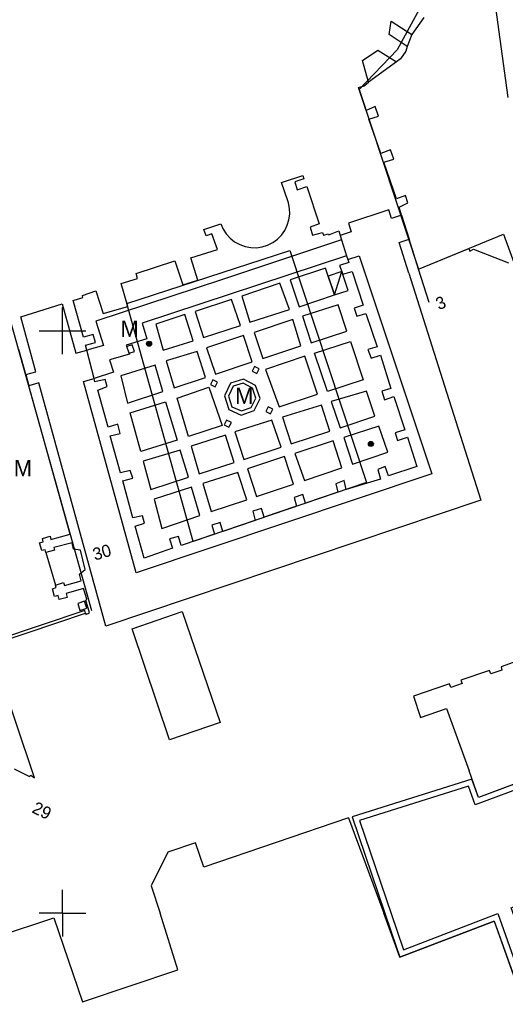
# Model space of a CAD drawing. Header units: millimetres. Extents: x 135944 to 142000, y 454200 to 456692.
# Tile 45 of 185: x 136846 to 136888, y 455792 to 455877. Entities that reach past the tile are written whole.
import ezdxf
from ezdxf.enums import TextEntityAlignment as Align

# ---------------------------------------------------------------- set-up
doc = ezdxf.new("R2010")
doc.units = ezdxf.units.MM
doc.layers.add('TotaalGBKN2013_Bistad', color=251, linetype='Continuous')
doc.layers.add('TotaalGBKN2013X$0$Contouren', color=251, linetype='Continuous')
doc.layers.add('TotaalGBKN2013X$0$PSVPORTS', color=251, linetype='Continuous', plot=False)
doc.styles.add('TotaalGBKN2013X$0$GBKN binnenstad 2009$0$Standard', font='txt')

msp = doc.modelspace()

# ---------------------------------------------------------------- linework, layer by layer
at = {"layer": 'TotaalGBKN2013_Bistad'}
for p, q in [((136885.68, 455888.852), (136888.252, 455870.035)), ((136881.036, 455876.891), (136880.006, 455875.453)), ((136878.047, 455875.434), (136878.24, 455876.586)), ((136878.24, 455876.586), (136880.006, 455875.453)), ((136879.588, 455874.418), (136878.047, 455875.434)), ((136880.006, 455875.453), (136879.588, 455874.418)), ((136875.763, 455873.201), (136877.073, 455874.094)), ((136877.073, 455874.094), (136878.688, 455873.106)), ((136879.588, 455874.418), (136879.474, 455874.006)), ((136879.022, 455873.343), (136878.688, 455873.106)), ((136879.474, 455874.006), (136879.022, 455873.343)), ((136876.282, 455871.361), (136875.763, 455873.201)), ((136878.688, 455873.106), (136876.282, 455871.361)), ((136875.415, 455870.9), (136875.921, 455871.023)), ((136876.068, 455868.932), (136875.415, 455870.9)), ((136875.921, 455871.023), (136876.282, 455871.361)), ((136876.852, 455869.254), (136876.068, 455868.932)), ((136877.134, 455868.44), (136876.852, 455869.254)), ((136876.302, 455868.178), (136877.134, 455868.44)), ((136877.327, 455865.234), (136876.302, 455868.178)), ((136878.157, 455865.535), (136877.327, 455865.234)), ((136878.453, 455864.75), (136878.157, 455865.535)), ((136877.609, 455864.489), (136878.453, 455864.75)), ((136878.681, 455861.337), (136877.609, 455864.489)), ((136868.823, 455862.725), (136870.638, 455863.346)), ((136870.638, 455863.346), (136870.739, 455863.052)), ((136869.383, 455861.089), (136868.823, 455862.725)), ((136870.739, 455863.052), (136869.964, 455862.795)), ((136869.964, 455862.795), (136870.164, 455862.097)), ((136870.164, 455862.097), (136870.978, 455862.388)), ((136870.978, 455862.388), (136872.055, 455859.194)), ((136879.447, 455861.621), (136878.681, 455861.337)), ((136879.651, 455860.98), (136879.447, 455861.621)), ((136869.41, 455860.998), (136869.383, 455861.089)), ((136869.504, 455860.514), (136869.41, 455860.998)), ((136878.899, 455860.623), (136879.651, 455860.98)), ((136879.116, 455859.935), (136878.899, 455860.623)), ((136869.454, 455859.532), (136869.519, 455860.021)), ((136869.519, 455860.021), (136869.504, 455860.514)), ((136878.018, 455860.397), (136874.551, 455859.239)), ((136878.256, 455859.647), (136878.018, 455860.397)), ((136879.116, 455859.935), (136878.256, 455859.647)), ((136879.116, 455859.935), (136879.764, 455857.881)), ((136862.151, 455858.701), (136863.604, 455859.181)), ((136863.604, 455859.181), (136863.803, 455858.73)), ((136869.093, 455858.618), (136869.311, 455859.061)), ((136869.311, 455859.061), (136869.454, 455859.532)), ((136872.055, 455859.194), (136871.281, 455858.898)), ((136871.281, 455858.898), (136871.471, 455858.227)), ((136874.551, 455859.239), (136874.8, 455858.493)), ((136862.34, 455858.152), (136862.151, 455858.701)), ((136862.84, 455858.325), (136862.34, 455858.152)), ((136863.328, 455856.994), (136862.84, 455858.325)), ((136863.803, 455858.73), (136864.071, 455858.316)), ((136864.071, 455858.316), (136864.403, 455857.952)), ((136868.46, 455857.866), (136868.807, 455858.216)), ((136868.807, 455858.216), (136869.093, 455858.618)), ((136871.471, 455858.227), (136872.331, 455858.45)), ((136872.331, 455858.45), (136872.426, 455858.203)), ((136872.426, 455858.203), (136872.84, 455858.327)), ((136872.84, 455858.327), (136872.883, 455858.246)), ((136872.883, 455858.246), (136873.721, 455858.576)), ((136873.721, 455858.576), (136873.849, 455858.176)), ((136874.8, 455858.493), (136873.849, 455858.176)), ((136873.849, 455858.176), (136873.96, 455857.828)), ((136873.96, 455857.828), (136863.736, 455854.397)), ((136864.403, 455857.952), (136864.79, 455857.646)), ((136864.79, 455857.646), (136865.221, 455857.406)), ((136865.221, 455857.406), (136865.684, 455857.239)), ((136865.684, 455857.239), (136866.169, 455857.149)), ((136866.662, 455857.139), (136867.15, 455857.208)), ((136867.15, 455857.208), (136867.621, 455857.356)), ((136867.621, 455857.356), (136868.061, 455857.577)), ((136868.061, 455857.577), (136868.46, 455857.866)), ((136873.96, 455857.828), (136874.4, 455856.454)), ((136878.907, 455857.595), (136879.764, 455857.881)), ((136879.745, 455854.955), (136878.907, 455857.595)), ((136880.579, 455855.302), (136879.764, 455857.881)), ((136874.4, 455856.454), (136856.847, 455850.651)), ((136861.042, 455856.259), (136863.328, 455856.994)), ((136866.169, 455857.149), (136866.662, 455857.139)), ((136874.4, 455856.454), (136874.505, 455856.125)), ((136874.505, 455856.125), (136875.479, 455856.45)), ((136875.479, 455856.45), (136881.703, 455837.734)), ((136880.579, 455855.302), (136884.892, 455857.073)), ((136884.892, 455857.073), (136884.975, 455856.854)), ((136884.975, 455856.854), (136885.289, 455857.012)), ((136885.289, 455857.012), (136888.285, 455855.825)), ((136856.34, 455854.935), (136859.648, 455856.012)), ((136859.648, 455856.012), (136860.346, 455853.952)), ((136861.622, 455854.351), (136861.042, 455856.259)), ((136874.585, 455855.876), (136873.782, 455855.6)), ((136873.782, 455855.6), (136874.081, 455854.863)), ((136874.505, 455856.125), (136874.585, 455855.876)), ((136856.452, 455854.492), (136856.34, 455854.935)), ((136872.597, 455855.387), (136869.564, 455854.379)), ((136873.367, 455853.082), (136872.597, 455855.387)), ((136874, 455855.098), (136872.825, 455854.706)), ((136872.825, 455854.706), (136873.367, 455853.083)), ((136873.367, 455853.083), (136874, 455855.098)), ((136874.542, 455853.475), (136874, 455855.098)), ((136874.081, 455854.863), (136874.873, 455855.098)), ((136874.873, 455855.098), (136875.826, 455852.191)), ((136879.745, 455854.955), (136882.814, 455845.281)), ((136881.482, 455852.441), (136880.579, 455855.302)), ((136863.736, 455854.397), (136852.875, 455850.845)), ((136855.034, 455854.061), (136856.452, 455854.492)), ((136855.619, 455852.097), (136855.034, 455854.061)), ((136860.346, 455853.952), (136861.622, 455854.351)), ((136868.681, 455854.099), (136865.406, 455852.978)), ((136869.487, 455851.83), (136868.681, 455854.099)), ((136869.564, 455854.379), (136870.314, 455852.057)), ((136851.719, 455853.031), (136852.88, 455853.434)), ((136851.745, 455852.86), (136851.719, 455853.031)), ((136852.88, 455853.434), (136853.499, 455851.497)), ((136865.406, 455852.978), (136866.097, 455850.747)), ((136870.314, 455852.057), (136873.367, 455853.082)), ((136873.367, 455853.083), (136874.542, 455853.475)), ((136846.424, 455851.204), (136849.977, 455852.321)), ((136849.977, 455852.321), (136851.142, 455848.083)), ((136850.931, 455852.619), (136851.745, 455852.86)), ((136851.807, 455849.446), (136850.931, 455852.619)), ((136853.499, 455851.497), (136855.619, 455852.097)), ((136864.518, 455852.693), (136861.399, 455851.663)), ((136865.279, 455850.46), (136864.518, 455852.693)), ((136873.665, 455852.233), (136870.612, 455851.247)), ((136874.428, 455849.981), (136873.665, 455852.233)), ((136875.826, 455852.191), (136875.052, 455851.933)), ((136850, 455850), (136850, 455852)), ((136860.515, 455851.393), (136858.033, 455850.586)), ((136861.225, 455849.131), (136860.515, 455851.393)), ((136861.399, 455851.663), (136862.114, 455849.431)), ((136866.097, 455850.747), (136869.487, 455851.83)), ((136870.612, 455851.247), (136871.358, 455848.965)), ((136875.052, 455851.933), (136875.282, 455851.264)), ((136875.282, 455851.264), (136876.057, 455851.492)), ((136876.057, 455851.492), (136877.021, 455848.628)), ((136847.721, 455846.487), (136846.424, 455851.204)), ((136852.875, 455850.845), (136853.529, 455848.755)), ((136856.847, 455850.651), (136857.248, 455849.32)), ((136858.033, 455850.586), (136858.654, 455848.327)), ((136862.114, 455849.431), (136865.279, 455850.46)), ((136869.788, 455850.975), (136866.468, 455849.856)), ((136870.481, 455848.72), (136869.788, 455850.975)), ((136848, 455850), (136850, 455850)), ((136850, 455850), (136852, 455850)), ((136850, 455848), (136850, 455850)), ((136852.63, 455849.676), (136851.807, 455849.446)), ((136852.846, 455849.004), (136852.63, 455849.676)), ((136865.54, 455849.586), (136862.384, 455848.527)), ((136866.285, 455847.328), (136865.54, 455849.586)), ((136866.468, 455849.856), (136867.205, 455847.638)), ((136871.358, 455848.965), (136874.428, 455849.981)), ((136851.992, 455848.773), (136852.846, 455849.004)), ((136852.102, 455848.343), (136851.992, 455848.773)), ((136853.529, 455848.755), (136852.102, 455848.343)), ((136857.248, 455849.32), (136855.49, 455848.778)), ((136855.49, 455848.778), (136855.523, 455848.658)), ((136856, 455848.809), (136855.523, 455848.658)), ((136856.181, 455848.237), (136856, 455848.809)), ((136858.654, 455848.327), (136861.225, 455849.131)), ((136867.205, 455847.638), (136870.481, 455848.72)), ((136871.655, 455848.085), (136874.729, 455849.097)), ((136874.729, 455849.097), (136875.829, 455845.799)), ((136846.853, 455846.244), (136846.248, 455848.41)), ((136851.142, 455848.083), (136852.102, 455848.343)), ((136852.727, 455845.9), (136852.102, 455848.343)), ((136855.752, 455847.995), (136854.051, 455847.502)), ((136855.72, 455848.091), (136855.523, 455848.658)), ((136855.72, 455848.091), (136856.181, 455848.237)), ((136855.72, 455848.091), (136855.752, 455847.995)), ((136861.584, 455848.214), (136858.909, 455847.414)), ((136862.296, 455846.008), (136861.584, 455848.214)), ((136862.384, 455848.527), (136863.14, 455846.274)), ((136872.749, 455844.798), (136871.655, 455848.085)), ((136877.021, 455848.628), (136876.218, 455848.406)), ((136876.218, 455848.406), (136876.521, 455847.651)), ((136876.521, 455847.651), (136877.3, 455847.923)), ((136877.3, 455847.923), (136878.203, 455845.054)), ((136854.051, 455847.502), (136854.382, 455846.458)), ((136857.958, 455847.065), (136855.009, 455846.135)), ((136858.623, 455844.785), (136857.958, 455847.065)), ((136858.909, 455847.414), (136859.583, 455845.098)), ((136863.14, 455846.274), (136866.285, 455847.328)), ((136870.816, 455847.829), (136867.449, 455846.694)), ((136871.9, 455844.552), (136870.816, 455847.829)), ((136846.853, 455846.244), (136847.721, 455846.487)), ((136846.853, 455846.244), (136847.122, 455845.28)), ((136854.382, 455846.458), (136852.727, 455845.9)), ((136866.497, 455846.93), (136866.294, 455846.529)), ((136866.294, 455846.529), (136866.695, 455846.326)), ((136866.898, 455846.727), (136866.497, 455846.93)), ((136866.695, 455846.326), (136866.898, 455846.727)), ((136867.449, 455846.694), (136868.625, 455843.475)), ((136847.991, 455845.524), (136847.122, 455845.28)), ((136853.725, 455824.654), (136847.991, 455845.524)), ((136851.81, 455845.651), (136852.727, 455845.9)), ((136856.325, 455829.218), (136851.81, 455845.651)), ((136852.799, 455845.619), (136852.727, 455845.9)), ((136853.686, 455845.829), (136852.799, 455845.619)), ((136853.833, 455845.212), (136853.686, 455845.829)), ((136855.009, 455846.135), (136855.603, 455843.801)), ((136859.583, 455845.098), (136862.296, 455846.008)), ((136862.926, 455845.795), (136862.723, 455845.394)), ((136862.723, 455845.394), (136863.124, 455845.191)), ((136863.327, 455845.592), (136862.926, 455845.795)), ((136863.124, 455845.191), (136863.327, 455845.592)), ((136864.421, 455845.517), (136863.904, 455844.416)), ((136865.556, 455845.842), (136864.421, 455845.517)), ((136865.52, 455845.495), (136864.651, 455845.246)), ((136866.315, 455845.078), (136865.52, 455845.495)), ((136866.578, 455845.306), (136865.556, 455845.842)), ((136875.829, 455845.799), (136872.749, 455844.798)), ((136850.68, 455832.541), (136847.122, 455845.28)), ((136853.048, 455844.915), (136853.833, 455845.212)), ((136853.928, 455841.717), (136853.048, 455844.915)), ((136855.603, 455843.801), (136858.623, 455844.785)), ((136859.854, 455844.209), (136862.582, 455845.153)), ((136862.582, 455845.153), (136863.72, 455841.865)), ((136864.651, 455845.246), (136864.251, 455844.393)), ((136866.622, 455844.216), (136866.315, 455845.078)), ((136866.973, 455844.195), (136866.578, 455845.306)), ((136868.625, 455843.475), (136871.9, 455844.552)), ((136876.122, 455844.82), (136873.07, 455843.928)), ((136876.836, 455842.679), (136876.122, 455844.82)), ((136878.203, 455845.054), (136877.42, 455844.807)), ((136877.42, 455844.807), (136877.664, 455844.089)), ((136882.814, 455845.281), (136885.929, 455835.461)), ((136855.806, 455842.954), (136858.864, 455843.901)), ((136858.864, 455843.901), (136859.857, 455840.626)), ((136860.832, 455840.939), (136859.854, 455844.209)), ((136863.904, 455844.416), (136864.278, 455843.24)), ((136864.251, 455844.393), (136864.542, 455843.479)), ((136866.221, 455843.411), (136866.622, 455844.216)), ((136866.452, 455843.148), (136866.973, 455844.195)), ((136873.07, 455843.928), (136873.862, 455841.681)), ((136877.664, 455844.089), (136878.443, 455844.371)), ((136878.443, 455844.371), (136879.393, 455841.506)), ((136856.729, 455839.645), (136855.806, 455842.954)), ((136864.278, 455843.24), (136865.361, 455842.772)), ((136864.542, 455843.479), (136865.374, 455843.119)), ((136865.361, 455842.772), (136866.452, 455843.148)), ((136865.374, 455843.119), (136866.221, 455843.411)), ((136867.677, 455843.481), (136867.474, 455843.08)), ((136867.474, 455843.08), (136867.875, 455842.877)), ((136868.078, 455843.278), (136867.677, 455843.481)), ((136867.875, 455842.877), (136868.078, 455843.278)), ((136872.231, 455843.627), (136868.895, 455842.591)), ((136872.972, 455841.376), (136872.231, 455843.627)), ((136854.757, 455841.978), (136853.928, 455841.717)), ((136854.955, 455841.196), (136854.757, 455841.978)), ((136864.104, 455842.321), (136863.901, 455841.92)), ((136864.505, 455842.118), (136864.104, 455842.321)), ((136864.302, 455841.717), (136864.505, 455842.118)), ((136867.987, 455842.336), (136864.791, 455841.318)), ((136868.796, 455840.023), (136867.987, 455842.336)), ((136868.895, 455842.591), (136869.636, 455840.309)), ((136873.862, 455841.681), (136876.836, 455842.679)), ((136854.112, 455840.984), (136854.955, 455841.196)), ((136863.72, 455841.865), (136860.832, 455840.939)), ((136863.901, 455841.92), (136864.302, 455841.717)), ((136864.791, 455841.318), (136865.575, 455838.94)), ((136869.636, 455840.309), (136872.972, 455841.376)), ((136877.161, 455841.804), (136874.164, 455840.841)), ((136877.937, 455839.578), (136877.161, 455841.804)), ((136879.393, 455841.506), (136878.578, 455841.254)), ((136878.578, 455841.254), (136878.772, 455840.576)), ((136854.999, 455837.811), (136854.112, 455840.984)), ((136859.857, 455840.626), (136856.729, 455839.645)), ((136864.007, 455841.03), (136861.059, 455840.111)), ((136864.757, 455838.698), (136864.007, 455841.03)), ((136873.24, 455840.567), (136869.958, 455839.474)), ((136874.005, 455838.225), (136873.24, 455840.567)), ((136874.164, 455840.841), (136874.911, 455838.539)), ((136878.772, 455840.576), (136879.621, 455840.866)), ((136879.621, 455840.866), (136880.439, 455838.365)), ((136860.108, 455839.751), (136856.945, 455838.807)), ((136860.823, 455837.44), (136860.108, 455839.751)), ((136861.059, 455840.111), (136861.747, 455837.73)), ((136865.575, 455838.94), (136868.796, 455840.023)), ((136869.958, 455839.474), (136870.792, 455837.15)), ((136874.911, 455838.539), (136877.937, 455839.578)), ((136856.945, 455838.807), (136857.589, 455836.388)), ((136861.747, 455837.73), (136864.757, 455838.698)), ((136869.079, 455839.219), (136865.883, 455838.14)), ((136869.847, 455836.827), (136869.079, 455839.219)), ((136855.826, 455838.013), (136854.999, 455837.811)), ((136856.042, 455837.354), (136855.826, 455838.013)), ((136881.703, 455837.734), (136856.325, 455829.218)), ((136865.063, 455837.848), (136862.063, 455836.889)), ((136865.831, 455835.486), (136865.063, 455837.848)), ((136865.883, 455838.14), (136866.666, 455835.788)), ((136870.792, 455837.15), (136874.005, 455838.225)), ((136877.725, 455838.363), (136877.082, 455838.106)), ((136877.082, 455838.106), (136877.319, 455837.257)), ((136878.006, 455837.561), (136877.725, 455838.363)), ((136880.439, 455838.365), (136878.006, 455837.561)), ((136855.184, 455837.114), (136856.042, 455837.354)), ((136856.04, 455833.946), (136855.184, 455837.114)), ((136857.589, 455836.388), (136860.823, 455837.44)), ((136862.063, 455836.889), (136862.77, 455834.499)), ((136874.197, 455837.138), (136873.466, 455836.864)), ((136874.375, 455836.38), (136874.197, 455837.138)), ((136877.319, 455837.257), (136874.375, 455836.38)), ((136861.079, 455836.581), (136857.87, 455835.542)), ((136861.789, 455834.145), (136861.079, 455836.581)), ((136866.666, 455835.788), (136869.847, 455836.827)), ((136873.652, 455836.14), (136870.871, 455835.194)), ((136873.466, 455836.864), (136873.652, 455836.14)), ((136885.929, 455835.461), (136853.725, 455824.654)), ((136857.87, 455835.542), (136858.525, 455833.035)), ((136862.77, 455834.499), (136865.831, 455835.486)), ((136870.646, 455835.941), (136869.903, 455835.703)), ((136869.903, 455835.703), (136870.107, 455834.934)), ((136870.871, 455835.194), (136870.646, 455835.941)), ((136867.083, 455834.746), (136866.339, 455834.512)), ((136866.339, 455834.512), (136866.551, 455833.725)), ((136867.323, 455833.989), (136867.083, 455834.746)), ((136870.107, 455834.934), (136867.323, 455833.989)), ((136856.884, 455834.127), (136856.04, 455833.946)), ((136856.24, 455833.243), (136857.038, 455833.493)), ((136857.038, 455833.493), (136856.884, 455834.127)), ((136858.525, 455833.035), (136861.789, 455834.145)), ((136863.534, 455833.554), (136862.844, 455833.303)), ((136863.779, 455832.786), (136863.534, 455833.554)), ((136866.551, 455833.725), (136863.779, 455832.786)), ((136857.012, 455830.496), (136856.24, 455833.243)), ((136862.844, 455833.303), (136863.072, 455832.545)), ((136848.05, 455831.807), (136848.344, 455831.899)), ((136848.229, 455831.132), (136848.05, 455831.807)), ((136848.283, 455832.185), (136848.95, 455832.359)), ((136848.344, 455831.899), (136848.283, 455832.185)), ((136848.95, 455832.359), (136849.013, 455832.073)), ((136849.013, 455832.073), (136850.68, 455832.541)), ((136850.834, 455831.799), (136849.276, 455831.394)), ((136850.969, 455831.269), (136850.834, 455831.799)), ((136859.981, 455832.352), (136859.191, 455832.147)), ((136859.191, 455832.147), (136859.447, 455831.328)), ((136860.196, 455831.574), (136859.981, 455832.352)), ((136863.072, 455832.545), (136860.196, 455831.574)), ((136848.514, 455831.186), (136848.229, 455831.132)), ((136848.581, 455830.959), (136848.514, 455831.186)), ((136849.311, 455831.159), (136848.581, 455830.959)), ((136848.581, 455830.959), (136849.402, 455828.16)), ((136849.276, 455831.394), (136849.311, 455831.159)), ((136851.55, 455831.166), (136850.969, 455831.269)), ((136851.968, 455829.506), (136851.55, 455831.166)), ((136859.447, 455831.328), (136857.012, 455830.496)), ((136851.463, 455829.118), (136851.968, 455829.506)), ((136850.193, 455828.139), (136851.61, 455828.546)), ((136851.61, 455828.546), (136851.463, 455829.118)), ((136849.156, 455827.847), (136849.463, 455827.951)), ((136849.332, 455827.188), (136849.156, 455827.847)), ((136849.402, 455828.16), (136850.109, 455828.39)), ((136849.463, 455827.951), (136849.402, 455828.16)), ((136850.109, 455828.39), (136850.193, 455828.139)), ((136851.826, 455827.878), (136850.336, 455827.449)), ((136852.106, 455826.964), (136851.826, 455827.878)), ((136849.633, 455827.279), (136849.332, 455827.188)), ((136849.733, 455826.937), (136849.633, 455827.279)), ((136850.405, 455827.094), (136849.733, 455826.937)), ((136850.336, 455827.449), (136850.405, 455827.094)), ((136851.91, 455826.777), (136851.318, 455826.595)), ((136852.092, 455826.185), (136851.91, 455826.777)), ((136852.006, 455826.887), (136852.106, 455826.964)), ((136852.341, 455825.796), (136852.006, 455826.887)), ((136851.916, 455825.985), (136837.892, 455821.262)), ((136851.318, 455826.595), (136851.5, 455826.003)), ((136851.5, 455826.003), (136852.092, 455826.185)), ((136851.981, 455825.768), (136851.916, 455825.985)), ((136855.987, 455824.408), (136860.274, 455825.9)), ((136860.274, 455825.9), (136863.549, 455816.376)), ((136843.775, 455823.011), (136851.981, 455825.768)), ((136851.981, 455825.768), (136852.018, 455825.658)), ((136852.018, 455825.658), (136852.341, 455825.796)), ((136859.197, 455814.89), (136855.987, 455824.408)), ((136847.617, 455811.62), (136843.775, 455823.011)), ((136890.1, 455822.04), (136887.658, 455821.166)), ((136886.667, 455820.841), (136884.219, 455820.02)), ((136886.769, 455820.564), (136886.667, 455820.841)), ((136887.732, 455820.87), (136886.769, 455820.564)), ((136887.658, 455821.166), (136887.732, 455820.87)), ((136884.219, 455820.02), (136884.32, 455819.728)), ((136883.245, 455819.696), (136880.134, 455818.623)), ((136883.356, 455819.38), (136883.245, 455819.696)), ((136884.32, 455819.728), (136883.356, 455819.38)), ((136880.134, 455818.623), (136880.748, 455816.814)), ((136880.748, 455816.814), (136882.976, 455817.584)), ((136882.976, 455817.584), (136884.913, 455812.212)), ((136863.549, 455816.376), (136859.197, 455814.89)), ((136845.87, 455812.404), (136847.181, 455811.73)), ((136847.181, 455811.73), (136847.288, 455811.843)), ((136847.288, 455811.843), (136847.617, 455811.62)), ((136885.731, 455809.944), (136884.913, 455812.212)), ((136892.041, 455812.305), (136885.731, 455809.944)), ((136874.558, 455808.181), (136862.154, 455803.966)), ((136874.558, 455808.181), (136877.59, 455800)), ((136861.434, 455806.052), (136859.052, 455805.24)), ((136862.154, 455803.966), (136861.434, 455806.052)), ((136859.052, 455805.24), (136857.624, 455802.362)), ((136857.624, 455802.362), (136858.384, 455800)), ((136850, 455800), (136850, 455802)), ((136850, 455800), (136848, 455800)), ((136850, 455800), (136848, 455800)), ((136850, 455800), (136852, 455800)), ((136850, 455800), (136852, 455800)), ((136850, 455800), (136850, 455798)), ((136859.924, 455795.124), (136858.384, 455800)), ((136878.971, 455796.212), (136877.59, 455800)), ((136836.907, 455795.543), (136849.257, 455799.592)), ((136849.257, 455799.592), (136851.721, 455792.382)), ((136887.079, 455799.33), (136878.971, 455796.212)), ((136887.079, 455799.33), (136890.545, 455789.575)), ((136851.721, 455792.382), (136859.924, 455795.124))]:
    msp.add_line(p, q, dxfattribs=at)
for centre, radius in [((136857.444, 455848.891), 0.215), ((136857.444, 455848.891), 0.155), ((136857.444, 455848.891), 0.095), ((136857.444, 455848.891), 0.035), ((136876.484, 455840.288), 0.215), ((136876.484, 455840.288), 0.155), ((136876.484, 455840.288), 0.095), ((136876.484, 455840.288), 0.035)]:
    msp.add_circle(centre, radius, dxfattribs=at)
at = {"layer": 'TotaalGBKN2013X$0$Contouren'}
for p, q in [((136880.959, 455878.211), (136878.727, 455874.117)), ((136878.727, 455874.117), (136875.477, 455870.713)), ((136875.477, 455870.713), (136880.579, 455855.302)), ((136880.579, 455855.302), (136887.862, 455858.293)), ((136887.862, 455858.293), (136894.546, 455839.897)), ((136855.534, 455852.341), (136869.519, 455856.895)), ((136869.519, 455856.895), (136876.113, 455836.976)), ((136852.52, 455825.95), (136845.186, 455852.213)), ((136861.237, 455831.927), (136855.534, 455852.341)), ((136876.113, 455836.976), (136861.237, 455831.927))]:
    msp.add_line(p, q, dxfattribs=at)
at = {"layer": 'TotaalGBKN2013X$0$PSVPORTS'}
for points in [[(136892.805, 455790.059), (136889.164, 455800.152), (136893.453, 455801.714), (136897.574, 455793.552), (136898.208, 455793.826), (136899.072, 455791.832), (136904.84, 455795.51), (136899.035, 455806.94), (136894.9, 455814.76), (136893.43, 455814.19), (136891.62, 455813.55), (136892.041, 455812.305), (136885.731, 455809.944), (136885.162, 455811.522), (136874.868, 455808.286), (136878.231, 455798.39), (136878.971, 455796.212), (136887.079, 455799.33), (136890.545, 455789.575)], [(136892.805, 455790.059), (136889.164, 455800.152), (136893.453, 455801.714), (136897.574, 455793.552), (136898.208, 455793.826), (136899.072, 455791.832), (136904.84, 455795.51), (136899.035, 455806.94), (136894.9, 455814.76), (136893.43, 455814.19), (136891.62, 455813.55), (136892.041, 455812.305), (136885.731, 455809.944), (136885.162, 455811.522), (136874.868, 455808.286), (136878.231, 455798.39), (136878.971, 455796.212), (136887.079, 455799.33), (136890.545, 455789.575)], [(136892.485, 455789.473), (136888.53, 455800.453), (136893.692, 455802.35), (136897.808, 455794.198), (136898.468, 455794.483), (136899.298, 455792.568), (136904.189, 455795.688), (136898.591, 455806.71), (136894.666, 455814.133), (136893.604, 455813.721), (136892.252, 455813.243), (136892.67, 455812.006), (136885.432, 455809.298), (136884.854, 455810.901), (136875.506, 455807.963), (136878.704, 455798.551), (136879.277, 455796.865), (136887.378, 455799.981), (136891.201, 455789.223)], [(136892.485, 455789.473), (136888.53, 455800.453), (136893.692, 455802.35), (136897.808, 455794.198), (136898.468, 455794.483), (136899.298, 455792.568), (136904.189, 455795.688), (136898.591, 455806.71), (136894.666, 455814.133), (136893.604, 455813.721), (136892.252, 455813.243), (136892.67, 455812.006), (136885.432, 455809.298), (136884.854, 455810.901), (136875.506, 455807.963), (136878.704, 455798.551), (136879.277, 455796.865), (136887.378, 455799.981), (136891.201, 455789.223)]]:
    msp.add_lwpolyline(points, dxfattribs=at)

# ---------------------------------------------------------------- texts
at = {"layer": 'TotaalGBKN2013_Bistad', "style": 'TotaalGBKN2013X$0$GBKN binnenstad 2009$0$Standard'}
msp.add_text('3', height=1.054, rotation=22.3324, dxfattribs=at).set_placement((136882.841, 455852.553), align=Align.MIDDLE_RIGHT)
for p in [(136854.989, 455849.483), (136864.833, 455843.721), (136845.834, 455837.516)]:
    msp.add_text('M', height=1.4, dxfattribs=at).set_placement(p)
for s, rotation, p in [('30', 16.3277, (136852.641, 455830.775)), ('29', 334.0278, (136847.54, 455809.159))]:
    msp.add_text(s, height=1.054, rotation=rotation, dxfattribs=at).set_placement(p, align=Align.MIDDLE_LEFT)

doc.saveas('drawing.dxf')
